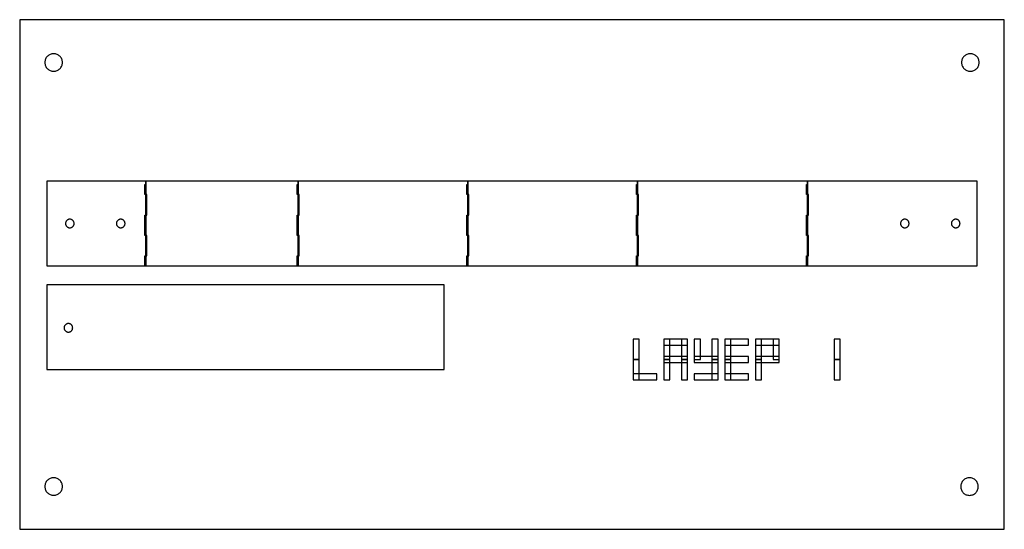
# Model space of a CAD drawing. Header units: millimetres. Extents: x -160 to 130, y -90 to 60.
import ezdxf

# ---------------------------------------------------------------- set-up
doc = ezdxf.new("R2010")
doc.units = ezdxf.units.MM
doc.layers.get('0').update_dxf_attribs({"color": 16, "linetype": 'CONTINUOUS', "true_color": 0x800000})
for name, color, linetype in [('first_adhesive', 3, 'CONTINUOUS'), ('holes', 140, 'CONTINUOUS'), ('labels', 6, 'CONTINUOUS')]:
    doc.layers.add(name, color=color, linetype=linetype)

msp = doc.modelspace()

# ---------------------------------------------------------------- linework, layer by layer
msp.add_lwpolyline([(-160, 60), (-160, -90), (130, -90), (130, 60)], close=True)
at = {"layer": 'first_adhesive'}
for points in [[(-151.99, -12.49), (-122.83, -12.49), (-122.83, 12.5), (-151.99, 12.5)], [(-122.83, -12.49), (-78.01, -12.49), (-78.01, 12.49), (-122.83, 12.49)], [(-77.99, -12.49), (-28.01, -12.49), (-28.01, 12.49), (-77.99, 12.49)], [(-27.99, -12.49), (21.99, -12.49), (21.99, 12.49), (-27.99, 12.49)], [(22.01, -12.49), (71.99, -12.49), (71.99, 12.49), (22.01, 12.49)], [(72.01, -12.49), (121.99, -12.49), (121.99, 12.49), (72.01, 12.49)], [(-122.84, 8.5), (-123.13, 8.5), (-123.13, 11.5), (-122.84, 11.5)], [(-78, 8.5), (-78.29, 8.5), (-78.29, 11.5), (-78, 11.5)], [(-28, 8.5), (-28.29, 8.5), (-28.29, 11.5), (-28, 11.5)], [(22, 8.5), (21.71, 8.5), (21.71, 11.5), (22, 11.5)], [(72, 8.5), (71.71, 8.5), (71.71, 11.5), (72, 11.5)], [(-122.84, 5.5), (-122.55, 5.5), (-122.55, 8.5), (-122.84, 8.5)], [(-78, 5.5), (-77.71, 5.5), (-77.71, 8.5), (-78, 8.5)], [(-28, 5.5), (-27.71, 5.5), (-27.71, 8.5), (-28, 8.5)], [(22, 5.5), (22.29, 5.5), (22.29, 8.5), (22, 8.5)], [(72, 5.5), (72.29, 5.5), (72.29, 8.5), (72, 8.5)], [(-122.84, 2.5), (-122.55, 2.5), (-122.55, 5.5), (-122.84, 5.5)], [(-78, 2.5), (-77.71, 2.5), (-77.71, 5.5), (-78, 5.5)], [(-28, 2.5), (-27.71, 2.5), (-27.71, 5.5), (-28, 5.5)], [(22, 2.5), (22.29, 2.5), (22.29, 5.5), (22, 5.5)], [(72, 2.5), (72.29, 2.5), (72.29, 5.5), (72, 5.5)], [(-143.97, 0), (-143.98, 0.12), (-144, 0.25), (-144.03, 0.37), (-144.07, 0.48), (-144.12, 0.59), (-144.18, 0.7), (-144.26, 0.8), (-144.34, 0.89), (-144.43, 0.97), (-144.53, 1.05), (-144.64, 1.11), (-144.75, 1.16), (-144.87, 1.21), (-144.99, 1.24), (-145.11, 1.25), (-145.23, 1.26), (-145.36, 1.25), (-145.48, 1.24), (-145.6, 1.21), (-145.71, 1.16), (-145.83, 1.11), (-145.93, 1.05), (-146.03, 0.97), (-146.12, 0.89), (-146.21, 0.8), (-146.28, 0.7), (-146.34, 0.59), (-146.4, 0.48), (-146.44, 0.37), (-146.47, 0.25), (-146.49, 0.12), (-146.49, 0), (-146.49, -0.12), (-146.47, -0.25), (-146.44, -0.37), (-146.4, -0.48), (-146.34, -0.59), (-146.28, -0.7), (-146.21, -0.8), (-146.12, -0.89), (-146.03, -0.97), (-145.93, -1.05), (-145.83, -1.11), (-145.71, -1.16), (-145.6, -1.21), (-145.48, -1.24), (-145.36, -1.25), (-145.23, -1.26), (-145.11, -1.25), (-144.99, -1.24), (-144.87, -1.21), (-144.75, -1.16), (-144.64, -1.11), (-144.53, -1.05), (-144.43, -0.97), (-144.34, -0.89), (-144.26, -0.8), (-144.18, -0.7), (-144.12, -0.59), (-144.07, -0.48), (-144.03, -0.37), (-144, -0.25), (-143.98, -0.12)], [(-128.97, 0), (-128.98, 0.12), (-129, 0.25), (-129.03, 0.37), (-129.07, 0.48), (-129.12, 0.59), (-129.18, 0.7), (-129.26, 0.8), (-129.34, 0.89), (-129.43, 0.97), (-129.53, 1.05), (-129.64, 1.11), (-129.75, 1.16), (-129.87, 1.21), (-129.99, 1.24), (-130.11, 1.25), (-130.23, 1.26), (-130.36, 1.25), (-130.48, 1.24), (-130.6, 1.21), (-130.71, 1.16), (-130.83, 1.11), (-130.93, 1.05), (-131.03, 0.97), (-131.12, 0.89), (-131.21, 0.8), (-131.28, 0.7), (-131.34, 0.59), (-131.4, 0.48), (-131.44, 0.37), (-131.47, 0.25), (-131.49, 0.12), (-131.49, 0), (-131.49, -0.12), (-131.47, -0.25), (-131.44, -0.37), (-131.4, -0.48), (-131.34, -0.59), (-131.28, -0.7), (-131.21, -0.8), (-131.12, -0.89), (-131.03, -0.97), (-130.93, -1.05), (-130.83, -1.11), (-130.71, -1.16), (-130.6, -1.21), (-130.48, -1.24), (-130.36, -1.25), (-130.23, -1.26), (-130.11, -1.25), (-129.99, -1.24), (-129.87, -1.21), (-129.75, -1.16), (-129.64, -1.11), (-129.53, -1.05), (-129.43, -0.97), (-129.34, -0.89), (-129.26, -0.8), (-129.18, -0.7), (-129.12, -0.59), (-129.07, -0.48), (-129.03, -0.37), (-129, -0.25), (-128.98, -0.12)], [(-122.84, -0.5), (-123.13, -0.5), (-123.13, 2.5), (-122.84, 2.5)], [(-78, -0.5), (-78.29, -0.5), (-78.29, 2.5), (-78, 2.5)], [(-28, -0.5), (-28.29, -0.5), (-28.29, 2.5), (-28, 2.5)], [(22, -0.5), (21.71, -0.5), (21.71, 2.5), (22, 2.5)], [(72, -0.5), (71.71, -0.5), (71.71, 2.5), (72, 2.5)], [(101.95, 0), (101.94, 0.12), (101.92, 0.25), (101.89, 0.37), (101.85, 0.48), (101.8, 0.59), (101.74, 0.7), (101.66, 0.8), (101.58, 0.89), (101.49, 0.97), (101.39, 1.05), (101.28, 1.11), (101.17, 1.16), (101.05, 1.21), (100.93, 1.24), (100.81, 1.25), (100.69, 1.26), (100.56, 1.25), (100.44, 1.24), (100.32, 1.21), (100.21, 1.16), (100.09, 1.11), (99.99, 1.05), (99.89, 0.97), (99.8, 0.89), (99.71, 0.8), (99.64, 0.7), (99.58, 0.59), (99.52, 0.48), (99.48, 0.37), (99.45, 0.25), (99.43, 0.12), (99.43, 0), (99.43, -0.12), (99.45, -0.25), (99.48, -0.37), (99.52, -0.48), (99.58, -0.59), (99.64, -0.7), (99.71, -0.8), (99.8, -0.89), (99.89, -0.97), (99.99, -1.05), (100.09, -1.11), (100.21, -1.16), (100.32, -1.21), (100.44, -1.24), (100.56, -1.25), (100.69, -1.26), (100.81, -1.25), (100.93, -1.24), (101.05, -1.21), (101.17, -1.16), (101.28, -1.11), (101.39, -1.05), (101.49, -0.97), (101.58, -0.89), (101.66, -0.8), (101.74, -0.7), (101.8, -0.59), (101.85, -0.48), (101.89, -0.37), (101.92, -0.25), (101.94, -0.12)], [(116.95, 0), (116.94, 0.12), (116.92, 0.25), (116.89, 0.37), (116.85, 0.48), (116.8, 0.59), (116.74, 0.7), (116.66, 0.8), (116.58, 0.89), (116.49, 0.97), (116.39, 1.05), (116.28, 1.11), (116.17, 1.16), (116.05, 1.21), (115.93, 1.24), (115.81, 1.25), (115.69, 1.26), (115.56, 1.25), (115.44, 1.24), (115.32, 1.21), (115.21, 1.16), (115.09, 1.11), (114.99, 1.05), (114.89, 0.97), (114.8, 0.89), (114.71, 0.8), (114.64, 0.7), (114.58, 0.59), (114.52, 0.48), (114.48, 0.37), (114.45, 0.25), (114.43, 0.12), (114.43, 0), (114.43, -0.12), (114.45, -0.25), (114.48, -0.37), (114.52, -0.48), (114.58, -0.59), (114.64, -0.7), (114.71, -0.8), (114.8, -0.89), (114.89, -0.97), (114.99, -1.05), (115.09, -1.11), (115.21, -1.16), (115.32, -1.21), (115.44, -1.24), (115.56, -1.25), (115.69, -1.26), (115.81, -1.25), (115.93, -1.24), (116.05, -1.21), (116.17, -1.16), (116.28, -1.11), (116.39, -1.05), (116.49, -0.97), (116.58, -0.89), (116.66, -0.8), (116.74, -0.7), (116.8, -0.59), (116.85, -0.48), (116.89, -0.37), (116.92, -0.25), (116.94, -0.12)], [(-122.84, -3.5), (-123.13, -3.5), (-123.13, -0.5), (-122.84, -0.5)], [(-78, -3.5), (-78.29, -3.5), (-78.29, -0.5), (-78, -0.5)], [(-28, -3.5), (-28.29, -3.5), (-28.29, -0.5), (-28, -0.5)], [(22, -3.5), (21.71, -3.5), (21.71, -0.5), (22, -0.5)], [(72, -3.5), (71.71, -3.5), (71.71, -0.5), (72, -0.5)], [(-122.84, -6.5), (-122.55, -6.5), (-122.55, -3.5), (-122.84, -3.5)], [(-78, -6.5), (-77.71, -6.5), (-77.71, -3.5), (-78, -3.5)], [(-28, -6.5), (-27.71, -6.5), (-27.71, -3.5), (-28, -3.5)], [(22, -6.5), (22.29, -6.5), (22.29, -3.5), (22, -3.5)], [(72, -6.5), (72.29, -6.5), (72.29, -3.5), (72, -3.5)], [(-122.84, -9.5), (-122.55, -9.5), (-122.55, -6.5), (-122.84, -6.5)], [(-78, -9.5), (-77.71, -9.5), (-77.71, -6.5), (-78, -6.5)], [(-28, -9.5), (-27.71, -9.5), (-27.71, -6.5), (-28, -6.5)], [(22, -9.5), (22.29, -9.5), (22.29, -6.5), (22, -6.5)], [(72, -9.5), (72.29, -9.5), (72.29, -6.5), (72, -6.5)], [(-122.84, -12.5), (-123.13, -12.5), (-123.13, -9.5), (-122.84, -9.5)], [(-78, -12.5), (-78.29, -12.5), (-78.29, -9.5), (-78, -9.5)], [(-28, -12.5), (-28.29, -12.5), (-28.29, -9.5), (-28, -9.5)], [(22, -12.5), (21.71, -12.5), (21.71, -9.5), (22, -9.5)], [(72, -12.5), (71.71, -12.5), (71.71, -9.5), (72, -9.5)], [(-152, -43), (-35, -43), (-35, -18), (-152, -18)], [(-144.39, -30.69), (-144.4, -30.57), (-144.42, -30.45), (-144.45, -30.33), (-144.49, -30.21), (-144.54, -30.1), (-144.6, -29.99), (-144.68, -29.89), (-144.76, -29.8), (-144.85, -29.72), (-144.95, -29.65), (-145.06, -29.58), (-145.17, -29.53), (-145.29, -29.49), (-145.41, -29.46), (-145.53, -29.44), (-145.65, -29.43), (-145.77, -29.44), (-145.9, -29.46), (-146.02, -29.49), (-146.13, -29.53), (-146.24, -29.58), (-146.35, -29.65), (-146.45, -29.72), (-146.54, -29.8), (-146.62, -29.89), (-146.7, -29.99), (-146.76, -30.1), (-146.82, -30.21), (-146.86, -30.33), (-146.89, -30.45), (-146.9, -30.57), (-146.91, -30.69), (-146.9, -30.82), (-146.89, -30.94), (-146.86, -31.06), (-146.82, -31.18), (-146.76, -31.29), (-146.7, -31.39), (-146.62, -31.49), (-146.54, -31.58), (-146.45, -31.67), (-146.35, -31.74), (-146.24, -31.81), (-146.13, -31.86), (-146.02, -31.9), (-145.9, -31.93), (-145.77, -31.95), (-145.65, -31.95), (-145.53, -31.95), (-145.41, -31.93), (-145.29, -31.9), (-145.17, -31.86), (-145.06, -31.81), (-144.95, -31.74), (-144.85, -31.67), (-144.76, -31.58), (-144.68, -31.49), (-144.6, -31.39), (-144.54, -31.29), (-144.49, -31.18), (-144.45, -31.06), (-144.42, -30.94), (-144.4, -30.82)], [(20.7, -40.05), (22.5, -40.05), (22.5, -34.05), (20.7, -34.05)], [(29.7, -35.85), (36.7, -35.85), (36.7, -34.05), (29.7, -34.05)], [(29.7, -40.05), (31.5, -40.05), (31.5, -34.05), (29.7, -34.05)], [(34.9, -40.05), (36.7, -40.05), (36.7, -34.05), (34.9, -34.05)], [(38.7, -40.05), (40.5, -40.05), (40.5, -34.05), (38.7, -34.05)], [(43.9, -40.05), (45.7, -40.05), (45.7, -34.05), (43.9, -34.05)], [(47.7, -35.85), (54.7, -35.85), (54.7, -34.05), (47.7, -34.05)], [(47.7, -40.05), (49.5, -40.05), (49.5, -34.05), (47.7, -34.05)], [(56.7, -35.85), (63.7, -35.85), (63.7, -34.05), (56.7, -34.05)], [(56.7, -40.05), (58.5, -40.05), (58.5, -34.05), (56.7, -34.05)], [(61.9, -40.05), (63.7, -40.05), (63.7, -34.05), (61.9, -34.05)], [(79.9, -40.05), (81.7, -40.05), (81.7, -34.05), (79.9, -34.05)], [(20.7, -46.05), (22.5, -46.05), (22.5, -40.05), (20.7, -40.05)], [(29.7, -40.95), (36.7, -40.95), (36.7, -39.15), (29.7, -39.15)], [(29.7, -46.05), (31.5, -46.05), (31.5, -40.05), (29.7, -40.05)], [(34.9, -46.05), (36.7, -46.05), (36.7, -40.05), (34.9, -40.05)], [(38.7, -40.95), (45.7, -40.95), (45.7, -39.15), (38.7, -39.15)], [(43.9, -46.05), (45.7, -46.05), (45.7, -40.05), (43.9, -40.05)], [(47.7, -40.95), (54.7, -40.95), (54.7, -39.15), (47.7, -39.15)], [(47.7, -46.05), (49.5, -46.05), (49.5, -40.05), (47.7, -40.05)], [(56.7, -40.95), (63.7, -40.95), (63.7, -39.15), (56.7, -39.15)], [(56.7, -46.05), (58.5, -46.05), (58.5, -40.05), (56.7, -40.05)], [(79.9, -46.05), (81.7, -46.05), (81.7, -40.05), (79.9, -40.05)], [(20.7, -46.05), (27.7, -46.05), (27.7, -44.25), (20.7, -44.25)], [(38.7, -46.05), (45.7, -46.05), (45.7, -44.25), (38.7, -44.25)], [(47.7, -46.05), (54.7, -46.05), (54.7, -44.25), (47.7, -44.25)]]:
    msp.add_lwpolyline(points, close=True, dxfattribs=at)
at = {"layer": 'holes'}
for points in [[(-147.41, 47.41), (-147.42, 47.66), (-147.46, 47.91), (-147.52, 48.16), (-147.6, 48.4), (-147.71, 48.63), (-147.84, 48.85), (-148, 49.05), (-148.17, 49.24), (-148.36, 49.41), (-148.56, 49.56), (-148.78, 49.69), (-149.01, 49.8), (-149.25, 49.89), (-149.49, 49.95), (-149.75, 49.99), (-150, 50), (-150.25, 49.99), (-150.51, 49.95), (-150.75, 49.89), (-150.99, 49.8), (-151.22, 49.69), (-151.44, 49.56), (-151.64, 49.41), (-151.83, 49.24), (-152, 49.05), (-152.16, 48.85), (-152.29, 48.63), (-152.4, 48.4), (-152.48, 48.16), (-152.54, 47.91), (-152.58, 47.66), (-152.59, 47.41), (-152.58, 47.15), (-152.54, 46.9), (-152.48, 46.65), (-152.4, 46.41), (-152.29, 46.18), (-152.16, 45.97), (-152, 45.76), (-151.83, 45.57), (-151.64, 45.4), (-151.44, 45.25), (-151.22, 45.12), (-150.99, 45.01), (-150.75, 44.93), (-150.51, 44.86), (-150.25, 44.83), (-150, 44.81), (-149.75, 44.83), (-149.49, 44.86), (-149.25, 44.93), (-149.01, 45.01), (-148.78, 45.12), (-148.56, 45.25), (-148.36, 45.4), (-148.17, 45.57), (-148, 45.76), (-147.84, 45.97), (-147.71, 46.18), (-147.6, 46.41), (-147.52, 46.65), (-147.46, 46.9), (-147.42, 47.15)], [(122.59, 47.41), (122.58, 47.66), (122.54, 47.91), (122.48, 48.16), (122.4, 48.4), (122.29, 48.63), (122.16, 48.85), (122, 49.05), (121.83, 49.24), (121.64, 49.41), (121.44, 49.56), (121.22, 49.69), (120.99, 49.8), (120.75, 49.89), (120.51, 49.95), (120.25, 49.99), (120, 50), (119.75, 49.99), (119.49, 49.95), (119.25, 49.89), (119.01, 49.8), (118.78, 49.69), (118.56, 49.56), (118.36, 49.41), (118.17, 49.24), (118, 49.05), (117.84, 48.85), (117.71, 48.63), (117.6, 48.4), (117.52, 48.16), (117.46, 47.91), (117.42, 47.66), (117.41, 47.41), (117.42, 47.15), (117.46, 46.9), (117.52, 46.65), (117.6, 46.41), (117.71, 46.18), (117.84, 45.97), (118, 45.76), (118.17, 45.57), (118.36, 45.4), (118.56, 45.25), (118.78, 45.12), (119.01, 45.01), (119.25, 44.93), (119.49, 44.86), (119.75, 44.83), (120, 44.81), (120.25, 44.83), (120.51, 44.86), (120.75, 44.93), (120.99, 45.01), (121.22, 45.12), (121.44, 45.25), (121.64, 45.4), (121.83, 45.57), (122, 45.76), (122.16, 45.97), (122.29, 46.18), (122.4, 46.41), (122.48, 46.65), (122.54, 46.9), (122.58, 47.15)], [(-147.41, -77.41), (-147.42, -77.15), (-147.46, -76.9), (-147.52, -76.65), (-147.6, -76.41), (-147.71, -76.18), (-147.84, -75.97), (-148, -75.76), (-148.17, -75.57), (-148.36, -75.4), (-148.56, -75.25), (-148.78, -75.12), (-149.01, -75.01), (-149.25, -74.93), (-149.49, -74.86), (-149.75, -74.83), (-150, -74.81), (-150.25, -74.83), (-150.51, -74.86), (-150.75, -74.93), (-150.99, -75.01), (-151.22, -75.12), (-151.44, -75.25), (-151.64, -75.4), (-151.83, -75.57), (-152, -75.76), (-152.16, -75.97), (-152.29, -76.18), (-152.4, -76.41), (-152.48, -76.65), (-152.54, -76.9), (-152.58, -77.15), (-152.59, -77.41), (-152.58, -77.66), (-152.54, -77.91), (-152.48, -78.16), (-152.4, -78.4), (-152.29, -78.63), (-152.16, -78.85), (-152, -79.05), (-151.83, -79.24), (-151.64, -79.41), (-151.44, -79.56), (-151.22, -79.69), (-150.99, -79.8), (-150.75, -79.89), (-150.51, -79.95), (-150.25, -79.99), (-150, -80), (-149.75, -79.99), (-149.49, -79.95), (-149.25, -79.89), (-149.01, -79.8), (-148.78, -79.69), (-148.56, -79.56), (-148.36, -79.41), (-148.17, -79.24), (-148, -79.05), (-147.84, -78.85), (-147.71, -78.63), (-147.6, -78.4), (-147.52, -78.16), (-147.46, -77.91), (-147.42, -77.66)], [(122.34, -77.42), (122.33, -77.17), (122.29, -76.91), (122.23, -76.67), (122.14, -76.43), (122.03, -76.2), (121.9, -75.98), (121.75, -75.77), (121.58, -75.59), (121.39, -75.42), (121.19, -75.26), (120.97, -75.13), (120.74, -75.02), (120.5, -74.94), (120.25, -74.88), (120, -74.84), (119.75, -74.83), (119.49, -74.84), (119.24, -74.88), (118.99, -74.94), (118.75, -75.02), (118.52, -75.13), (118.31, -75.26), (118.1, -75.42), (117.91, -75.59), (117.74, -75.77), (117.59, -75.98), (117.46, -76.2), (117.35, -76.43), (117.26, -76.67), (117.2, -76.91), (117.17, -77.17), (117.15, -77.42), (117.17, -77.67), (117.2, -77.93), (117.26, -78.17), (117.35, -78.41), (117.46, -78.64), (117.59, -78.86), (117.74, -79.06), (117.91, -79.25), (118.1, -79.42), (118.31, -79.58), (118.52, -79.71), (118.75, -79.82), (118.99, -79.9), (119.24, -79.96), (119.49, -80), (119.75, -80.01), (120, -80), (120.25, -79.96), (120.5, -79.9), (120.74, -79.82), (120.97, -79.71), (121.19, -79.58), (121.39, -79.42), (121.58, -79.25), (121.75, -79.06), (121.9, -78.86), (122.03, -78.64), (122.14, -78.41), (122.23, -78.17), (122.29, -77.93), (122.33, -77.67)]]:
    msp.add_lwpolyline(points, close=True, dxfattribs=at)
at = {"layer": 'labels'}
for points in [[(20.7, -40.05), (22.5, -40.05), (22.5, -34.05), (20.7, -34.05)], [(29.7, -35.85), (36.7, -35.85), (36.7, -34.05), (29.7, -34.05)], [(29.7, -40.05), (31.5, -40.05), (31.5, -34.05), (29.7, -34.05)], [(34.9, -40.05), (36.7, -40.05), (36.7, -34.05), (34.9, -34.05)], [(38.7, -40.05), (40.5, -40.05), (40.5, -34.05), (38.7, -34.05)], [(43.9, -40.05), (45.7, -40.05), (45.7, -34.05), (43.9, -34.05)], [(47.7, -35.85), (54.7, -35.85), (54.7, -34.05), (47.7, -34.05)], [(47.7, -40.05), (49.5, -40.05), (49.5, -34.05), (47.7, -34.05)], [(56.7, -35.85), (63.7, -35.85), (63.7, -34.05), (56.7, -34.05)], [(56.7, -40.05), (58.5, -40.05), (58.5, -34.05), (56.7, -34.05)], [(61.9, -40.05), (63.7, -40.05), (63.7, -34.05), (61.9, -34.05)], [(79.9, -40.05), (81.7, -40.05), (81.7, -34.05), (79.9, -34.05)], [(20.7, -46.05), (22.5, -46.05), (22.5, -40.05), (20.7, -40.05)], [(29.7, -40.95), (36.7, -40.95), (36.7, -39.15), (29.7, -39.15)], [(29.7, -46.05), (31.5, -46.05), (31.5, -40.05), (29.7, -40.05)], [(34.9, -46.05), (36.7, -46.05), (36.7, -40.05), (34.9, -40.05)], [(38.7, -40.95), (45.7, -40.95), (45.7, -39.15), (38.7, -39.15)], [(43.9, -46.05), (45.7, -46.05), (45.7, -40.05), (43.9, -40.05)], [(47.7, -40.95), (54.7, -40.95), (54.7, -39.15), (47.7, -39.15)], [(47.7, -46.05), (49.5, -46.05), (49.5, -40.05), (47.7, -40.05)], [(56.7, -40.95), (63.7, -40.95), (63.7, -39.15), (56.7, -39.15)], [(56.7, -46.05), (58.5, -46.05), (58.5, -40.05), (56.7, -40.05)], [(79.9, -46.05), (81.7, -46.05), (81.7, -40.05), (79.9, -40.05)], [(20.7, -46.05), (27.7, -46.05), (27.7, -44.25), (20.7, -44.25)], [(38.7, -46.05), (45.7, -46.05), (45.7, -44.25), (38.7, -44.25)], [(47.7, -46.05), (54.7, -46.05), (54.7, -44.25), (47.7, -44.25)]]:
    msp.add_lwpolyline(points, close=True, dxfattribs=at)

doc.saveas('drawing.dxf')
